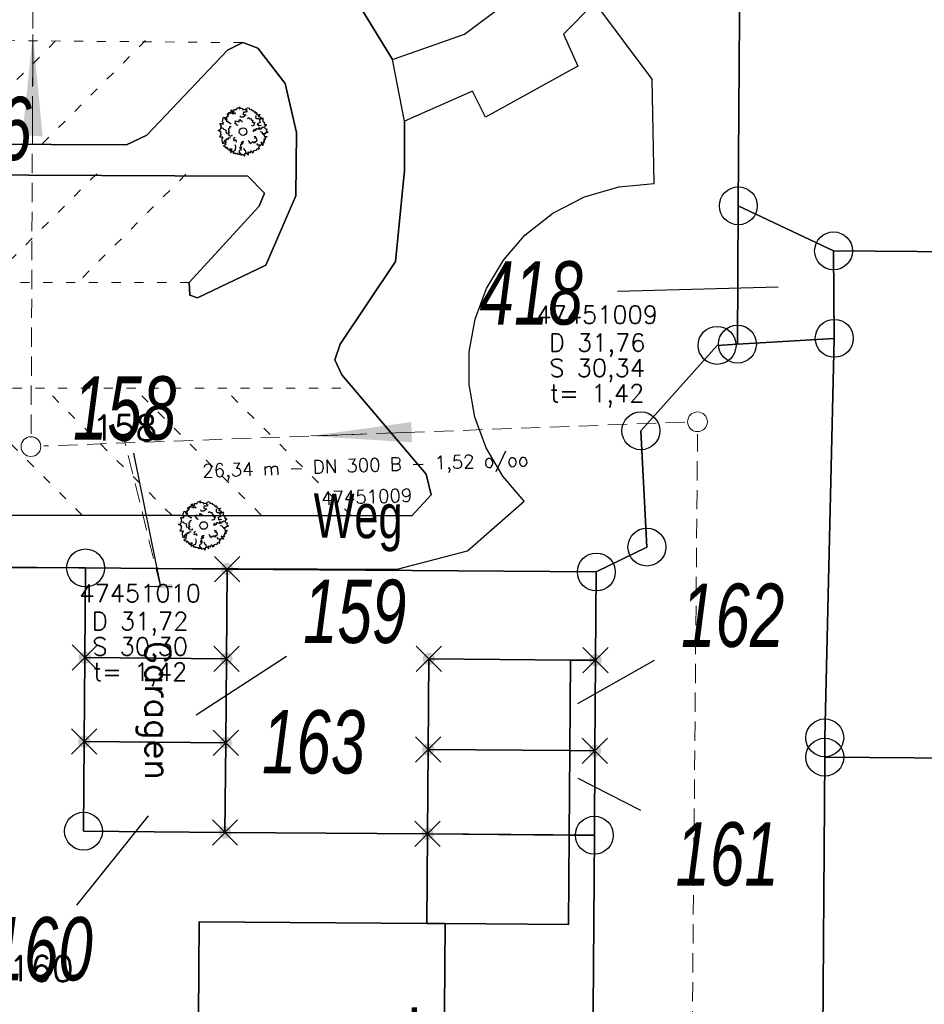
# Model space of a CAD drawing. Header units: metres. Extents: x 339653 to 341672, y 5744753 to 5747397.
# Tile 78 of 256: x 340531 to 340566, y 5745617 to 5745656. Entities that reach past the tile are written whole.
import ezdxf

# ---------------------------------------------------------------- set-up
doc = ezdxf.new("R2010")
doc.units = ezdxf.units.M
doc.header["$LTSCALE"] = 0.03
doc.header["$PDMODE"] = 3
doc.header["$PDSIZE"] = 0.5
doc.linetypes.add('ACAD_ISO03W100', pattern=[30, 12, -18])
doc.linetypes.add('STRICHLINIEX2', pattern=[38.1, 25.4, -12.7])
for name, color, linetype, lineweight in [('B-Baum', 83, 'Continuous', 25), ('B-Gebäude', 15, 'Continuous', 35), ('B-Topografische_Linien', 83, 'ACAD_ISO03W100', 18), ('B-V-Kanal_RW', 131, 'STRICHLINIEX2', 18), ('Flurstücke_Grenzpunkte', 7, 'Continuous', 25), ('Historie', 7, 'Continuous', 25), ('Lagebezeichnungen', 7, 'Continuous', 25), ('Siedlung', 7, 'Continuous', 25), ('Verkehr', 7, 'Continuous', 25)]:
    doc.layers.add(name, color=color, linetype=linetype, lineweight=lineweight)
for name, color, linetype in [('BAEUME__AKTUELLER_DATENSTAND_', 7, 'Continuous'), ('FLURSTUECKSNUMMER', 7, 'Continuous'), ('UMRINGE_FLURSTUECKSABGRENZUNGEN', 7, 'Continuous'), ('UMRINGE_GRUENSTREIFEN', 7, 'Continuous'), ('UMRINGE_PARKSTREIFEN', 7, 'Continuous')]:
    doc.layers.add(name, color=color, linetype=linetype)
doc.styles.add('FLURSTUECKSNUMMER', font='simplex.shx')
doc.styles.add('Flurstücksnummer - K 10 700', font='ariali.ttf', dxfattribs={"width": 0.7})
doc.styles.add('HALTUNGSINFO_TXT_BESCHRIFTUNG', font='simplex.shx')
doc.styles.add('HALTUNGSINFO_TXT_KR_BESCHRIFTUN', font='simplex.shx')
doc.styles.add('Hausnummern NRW', font='arial.ttf', dxfattribs={"width": 0.595})
doc.styles.add('SCHACHTINFO_TXT_BESCHRIFTUNG', font='simplex.shx')
doc.styles.add('SCHACHTINFO_TXT_KR_BESCHRIFTUNG', font='simplex.shx')
doc.styles.add('Sonstiger Text_ Bezeichnung - N 7 380', font='arial.ttf', dxfattribs={"width": 0.7})

# ---------------------------------------------------------------- blocks, each defined once
blk = doc.blocks.new('2C00108')
at = {"layer": 'B-Baum'}
for p, q in [((1.194, 3.495), (1.109, 3.447)), ((2.223, 3.668), (2.162, 3.605)), ((0.685, 2.973), (0.565, 3.039)), ((0.263, 2.233), (0.229, 2.208)), ((3.675, 2.318), (3.626, 2.281)), ((0.63, 1.133), (0.611, 1.164)), ((3.282, 0.821), (3.327, 0.882)), ((1.153, 0.361), (1.153, 0.408)), ((1.735, 0.202), (1.756, 0.237)), ((2.181, 0.231), (2.233, 0.246))]:
    blk.add_line(p, q, dxfattribs=at)
for points in [[(1.396, 3.695), (1.456, 3.674), (1.482, 3.768), (1.718, 3.874), (1.657, 3.774), (1.657, 3.718), (1.819, 3.768), (1.933, 3.736), (1.92, 3.637), (2.108, 3.705), (2.196, 3.718), (2.162, 3.605), (2.283, 3.574), (2.236, 3.449), (2.007, 3.449), (1.947, 3.337), (2.061, 3.262), (2.209, 3.249), (1.974, 3.062), (1.772, 3.062), (1.758, 3.074), (1.745, 3.181)], [(0.685, 2.973), (0.644, 3.073), (0.705, 3.073), (0.705, 3.16), (0.819, 3.16), (0.732, 3.291), (0.732, 3.347), (0.806, 3.329), (0.846, 3.279), (0.846, 3.429), (0.934, 3.447), (0.934, 3.391), (0.981, 3.347), (1.021, 3.51), (0.961, 3.566), (1.082, 3.653), (1.095, 3.529), (1.109, 3.447), (1.082, 3.347), (1.21, 3.322), (1.21, 3.416), (1.324, 3.416), (1.311, 3.31)], [(1.396, 3.695), (1.346, 3.624), (1.233, 3.679), (1.194, 3.495)], [(2.223, 3.668), (2.297, 3.824), (2.438, 3.768), (2.452, 3.668), (2.627, 3.687), (2.64, 3.605), (2.775, 3.587), (2.802, 3.524), (2.802, 3.48), (2.95, 3.499), (2.889, 3.418), (3.051, 3.405), (2.99, 3.349), (3.103, 3.265)], [(2.952, 3.213), (2.939, 3.045), (3.027, 2.957), (3.192, 2.957), (3.239, 2.87), (3.271, 2.709), (3.318, 2.641), (3.075, 2.549), (3.168, 2.476), (3.094, 2.451), (3.2, 2.382), (3.293, 2.441), (3.365, 2.414)], [(3.103, 3.265), (3.299, 3.303), (3.143, 3.113), (3.321, 3.094), (3.321, 3.008), (3.287, 2.974), (3.297, 2.931), (3.393, 2.946), (3.45, 3.018), (3.532, 2.917), (3.479, 2.797), (3.56, 2.696), (3.645, 2.663), (3.609, 2.505), (3.647, 2.5), (3.757, 2.485), (3.762, 2.423), (3.676, 2.361), (3.675, 2.318)], [(0.263, 2.233), (0.188, 2.296), (0.263, 2.352), (0.141, 2.577), (0.289, 2.577), (0.276, 2.558), (0.417, 2.539), (0.363, 2.633), (0.431, 2.633), (0.35, 2.714), (0.363, 2.845), (0.431, 3.064), (0.565, 3.039), (0.565, 2.964), (0.505, 2.952), (0.592, 2.852), (0.653, 2.902), (0.693, 2.883), (0.619, 2.758), (0.754, 2.746), (0.754, 2.658), (0.855, 2.683), (0.915, 2.564), (1.026, 2.56)], [(1.015, 2.321), (0.887, 2.313), (0.892, 2.282), (0.903, 2.214), (0.783, 2.156), (0.805, 2.109), (0.856, 2.048), (0.786, 1.935), (0.856, 1.883), (0.883, 1.888), (0.842, 1.805), (0.771, 1.78), (0.774, 1.68), (0.875, 1.69), (0.859, 1.624), (0.994, 1.59), (1.021, 1.594), (1.103, 1.633), (1.096, 1.676)], [(1.505, 2.466), (1.505, 2.416), (1.404, 2.479), (1.451, 2.504), (1.404, 2.516), (1.29, 2.622), (1.364, 2.666), (1.364, 2.785), (1.653, 2.691), (1.653, 2.872), (1.693, 2.891), (1.754, 2.81), (1.842, 2.81), (1.868, 2.754), (1.868, 2.666)], [(2.312, 2.972), (2.42, 3.041), (2.434, 3.013), (2.465, 2.951), (2.596, 2.975), (2.607, 2.924), (2.601, 2.845), (2.724, 2.795), (2.698, 2.712), (2.674, 2.7), (2.755, 2.657), (2.827, 2.679), (2.884, 2.595), (2.796, 2.544), (2.848, 2.501), (2.759, 2.393), (2.735, 2.381), (2.646, 2.364), (2.626, 2.404)], [(0.244, 1.852), (0.114, 1.977), (0, 2.027), (0.054, 2.046), (0.141, 2.046), (0.229, 2.208), (0.35, 2.233), (0.404, 2.177), (0.39, 2.14), (0.505, 2.09), (0.606, 2.077), (0.592, 1.952), (0.619, 1.852), (0.666, 1.759)], [(0.244, 1.852), (0.165, 1.797), (0.233, 1.734), (0.091, 1.522), (0.239, 1.507), (0.227, 1.527), (0.369, 1.533), (0.307, 1.444), (0.374, 1.438), (0.286, 1.365), (0.287, 1.233), (0.333, 1.009), (0.469, 1.021), (0.476, 1.096), (0.417, 1.114), (0.514, 1.205), (0.569, 1.15), (0.611, 1.164), (0.55, 1.296), (0.685, 1.295), (0.693, 1.383), (0.791, 1.348), (0.863, 1.46), (0.978, 1.454)], [(2.366, 1.238), (2.385, 1.207), (2.385, 1.188), (2.459, 1.157), (2.459, 1.107), (2.419, 1.069), (2.52, 1.057), (2.52, 1.001), (2.748, 1.15), (2.796, 1.05), (2.937, 1.075), (2.863, 1.157), (2.95, 1.188), (3.038, 1.175), (3.051, 1.269), (3.024, 1.275), (3.038, 1.394), (2.849, 1.413), (2.964, 1.463), (2.95, 1.531), (2.897, 1.513), (2.849, 1.544), (2.849, 1.581)], [(2.778, 1.919), (2.778, 2.056), (2.852, 2.125), (2.866, 1.987), (2.987, 2.05), (2.987, 2.175), (3.054, 2.187), (3.229, 2.094), (3.229, 2.25), (3.317, 2.118), (3.431, 2.175), (3.431, 2.231), (3.539, 2.318), (3.626, 2.281), (3.673, 2.187), (3.835, 2.137), (3.774, 2.037), (3.788, 1.975), (3.916, 1.887), (3.788, 1.831), (3.7, 1.837), (3.687, 1.762), (3.485, 1.769), (3.471, 1.856), (3.33, 1.906), (3.29, 1.95)], [(3.485, 1.769), (3.609, 1.694), (3.636, 1.675), (3.623, 1.582), (3.838, 1.544), (3.798, 1.494), (3.636, 1.394), (3.751, 1.363), (3.663, 1.313), (3.596, 1.338), (3.636, 1.195), (3.522, 1.17), (3.576, 1.126), (3.576, 1.038), (3.475, 1.038), (3.34, 1.107), (3.394, 1.007), (3.509, 0.938), (3.535, 0.864), (3.327, 0.882), (3.226, 0.87), (3.125, 0.87), (3.035, 0.995)], [(0.63, 1.133), (0.558, 1.028), (0.541, 0.999), (0.592, 0.92), (0.412, 0.796), (0.47, 0.767), (0.658, 0.744), (0.567, 0.668), (0.668, 0.659), (0.718, 0.71), (0.742, 0.562), (0.856, 0.587), (0.825, 0.525), (0.862, 0.446), (0.953, 0.488), (1.047, 0.606), (1.04, 0.493), (0.965, 0.383), (0.971, 0.304), (1.153, 0.408), (1.25, 0.438), (1.342, 0.48), (1.377, 0.662), (1.391, 0.729), (1.333, 0.888)], [(1.452, 1.119), (1.411, 1.292), (1.256, 1.199), (1.219, 1.224), (1.258, 1.318), (1.213, 1.393), (1.247, 1.445), (1.322, 1.49)], [(2.009, 1.137), (1.872, 1.135), (1.805, 1.059), (1.942, 1.048), (1.882, 0.926), (1.757, 0.924), (1.745, 0.856), (1.842, 0.683), (1.686, 0.68), (1.819, 0.595), (1.764, 0.48), (1.708, 0.479), (1.622, 0.37), (1.661, 0.283), (1.756, 0.237), (1.808, 0.077), (1.907, 0.139), (1.97, 0.126), (2.06, 0), (2.114, 0.129), (2.106, 0.216), (2.181, 0.231), (2.171, 0.433), (2.083, 0.445), (2.031, 0.585), (1.987, 0.625)], [(2.233, 0.246), (2.379, 0.11), (2.348, 0.353), (2.508, 0.275), (2.554, 0.348), (2.544, 0.394), (2.575, 0.425), (2.648, 0.362), (2.659, 0.271), (2.781, 0.313), (2.8, 0.442), (2.923, 0.485), (3.013, 0.467), (3.066, 0.621), (3.101, 0.604), (3.202, 0.558), (3.239, 0.608), (3.199, 0.707), (3.282, 0.821)], [(1.153, 0.361), (1.153, 0.327), (1.207, 0.206), (1.31, 0.283), (1.36, 0.201), (1.518, 0.239), (1.545, 0.146), (1.616, 0.185), (1.698, 0.141), (1.735, 0.202)]]:
    blk.add_lwpolyline(points, dxfattribs=at)
blk.add_circle((1.961, 1.94), 0.3, dxfattribs=at)
blk = doc.blocks.new('CIRCLE')
at = {"layer": 'B-Baum'}
blk.add_blockref('2C00108', (-1.978, -1.95), dxfattribs=at)
blk = doc.blocks.new('Grenzpunkt mit Abmarkung (Marke)')
at = {"lineweight": -2}
blk.add_circle((0, 0), 0.499, dxfattribs=at)
blk = doc.blocks.new('Grenzpunkt. Abmarkung nach Quellenlage nicht zu spezifizieren')
at = {"lineweight": -2}
blk.add_hatch(color=256, dxfattribs=at).paths.add_polyline_path([(0, 0.165, -1), (0, -0.165, -1)], flags=0)
blk.add_point((0, 0), dxfattribs=at)
blk = doc.blocks.new('TRIANGLE')
blk.add_hatch(color=83).paths.add_polyline_path([(-0.149, -0.702), (0, 0.8), (0.151, -0.702)])
at = {"color": 83}
blk.add_line((0.001, 0.796), (0.001, -0.702), dxfattribs=at)
blk = doc.blocks.new('SCHACHT_NEU')
at = {"color": 83, "linetype": 'Continuous'}
blk.add_circle((-0.004, -0.004), 0.312, dxfattribs=at)

msp = doc.modelspace()

# ---------------------------------------------------------------- linework, layer by layer
at = {"layer": 'B-Gebäude'}
for points in [[(340533.173, 5745631.123), (340533.201, 5745634.664), (340538.787, 5745634.62), (340538.76, 5745631.079)], [(340533.147, 5745627.81), (340533.173, 5745631.123), (340538.76, 5745631.079), (340538.734, 5745627.766)], [(340546.73, 5745627.497), (340546.759, 5745631.07), (340552.345, 5745631.028), (340552.319, 5745627.456)], [(340533.12, 5745624.27), (340533.147, 5745627.81), (340538.734, 5745627.766), (340538.706, 5745624.226)], [(340546.703, 5745624.164), (340546.73, 5745627.497), (340552.319, 5745627.456), (340552.294, 5745624.12)], [(340546.675, 5745620.626), (340546.703, 5745624.164), (340552.294, 5745624.12), (340552.268, 5745620.587), (340547.397, 5745620.621)], [(340537.362, 5745612.179), (340537.388, 5745616.928), (340537.654, 5745616.927), (340537.682, 5745620.691), (340546.675, 5745620.626), (340547.397, 5745620.621), (340547.34, 5745612.114), (340537.621, 5745612.178)]]:
    msp.add_lwpolyline(points, close=True, dxfattribs=at)
for points in [[(340533.173, 5745631.123, 0), (340538.76, 5745631.079, 0), (340538.787, 5745634.62, 0), (340533.201, 5745634.664, 0), (340533.173, 5745631.123, 0)], [(340533.173, 5745631.123, 0), (340538.76, 5745631.079, 0), (340538.787, 5745634.62, 0), (340533.201, 5745634.664, 0), (340533.173, 5745631.123, 0)], [(340533.173, 5745631.123, 0), (340538.76, 5745631.079, 0), (340538.787, 5745634.62, 0), (340533.201, 5745634.664, 0), (340533.173, 5745631.123, 0)], [(340533.147, 5745627.81, 0), (340538.734, 5745627.766, 0), (340538.76, 5745631.079, 0), (340533.173, 5745631.123, 0), (340533.147, 5745627.81, 0)], [(340533.147, 5745627.81, 0), (340538.734, 5745627.766, 0), (340538.76, 5745631.079, 0), (340533.173, 5745631.123, 0), (340533.147, 5745627.81, 0)], [(340533.147, 5745627.81, 0), (340538.734, 5745627.766, 0), (340538.76, 5745631.079, 0), (340533.173, 5745631.123, 0), (340533.147, 5745627.81, 0)], [(340533.12, 5745624.27, 0), (340538.706, 5745624.226, 0), (340538.734, 5745627.766, 0), (340533.147, 5745627.81, 0), (340533.12, 5745624.27, 0)], [(340533.12, 5745624.27, 0), (340538.706, 5745624.226, 0), (340538.734, 5745627.766, 0), (340533.147, 5745627.81, 0), (340533.12, 5745624.27, 0)], [(340533.12, 5745624.27, 0), (340538.706, 5745624.226, 0), (340538.734, 5745627.766, 0), (340533.147, 5745627.81, 0), (340533.12, 5745624.27, 0)], [(340537.621, 5745612.178, 0), (340547.34, 5745612.114, 0), (340547.397, 5745620.621, 0), (340546.675, 5745620.626, 0), (340537.682, 5745620.691, 0), (340537.654, 5745616.927, 0), (340537.388, 5745616.928, 0), (340537.362, 5745612.179, 0), (340537.621, 5745612.178, 0)], [(340537.621, 5745612.178, 0), (340547.34, 5745612.114, 0), (340547.397, 5745620.621, 0), (340546.675, 5745620.626, 0), (340537.682, 5745620.691, 0), (340537.654, 5745616.927, 0), (340537.388, 5745616.928, 0), (340537.362, 5745612.179, 0), (340537.621, 5745612.178, 0)]]:
    msp.add_polyline3d(points, dxfattribs=at)
at = {"layer": 'B-Topografische_Linien'}
for p, q in [((340532.018, 5745655.472), (340527.945, 5745651.398)), ((340535.571, 5745655.489), (340531.464, 5745651.382)), ((340533.64, 5745650.224), (340529.346, 5745645.93)), ((340537.159, 5745650.208), (340532.881, 5745645.93)), ((340537.291, 5745645.93), (340511.314, 5745645.93)), ((340533.061, 5745636.751), (340528.046, 5745641.766)), ((340536.602, 5745636.746), (340531.581, 5745641.766)), ((340540.132, 5745636.751), (340535.117, 5745641.766)), ((340543.673, 5745636.746), (340538.653, 5745641.766))]:
    msp.add_line(p, q, dxfattribs=at)
for points in [[(340539.407, 5745655.402), (340513.477, 5745655.629)], [(340513.22, 5745641.766), (340543.76, 5745641.766)]]:
    msp.add_lwpolyline(points, dxfattribs=at)
at = {"layer": 'B-V-Kanal_RW', "color": 83}
for points in [[(340531.049, 5745639.961, 0), (340531.171, 5745667.232, 0)], [(340531.049, 5745639.961, 0), (340531.171, 5745667.232, 0)], [(340531.049, 5745639.961, 0), (340531.171, 5745667.232, 0)], [(340531.049, 5745639.961, 0), (340531.171, 5745667.232, 0)], [(340556.867, 5745640.421, 0), (340531.547, 5745639.48, 0)], [(340556.867, 5745640.421, 0), (340531.547, 5745639.48, 0)], [(340556.867, 5745640.421, 0), (340531.547, 5745639.48, 0)], [(340556.867, 5745640.421, 0), (340531.547, 5745639.48, 0)], [(340556.86, 5745582.117, 0), (340557.363, 5745639.94, 0)], [(340556.86, 5745582.117, 0), (340557.363, 5745639.94, 0)], [(340556.86, 5745582.117, 0), (340557.363, 5745639.94, 0)], [(340556.86, 5745582.117, 0), (340557.363, 5745639.94, 0)], [(340536.155, 5745633.929, 0), (340534.743, 5745639.695, 0)]]:
    msp.add_polyline3d(points, dxfattribs=at)
at = {"layer": 'Flurstücke_Grenzpunkte', "color": 83}
for p, q in [((340554.209, 5745645.594), (340560.549, 5745645.76)), ((340535.095, 5745639.195), (340536.155, 5745633.929)), ((340541.131, 5745631.165), (340537.569, 5745628.854)), ((340555.656, 5745631.011), (340552.621, 5745629.296)), ((340555.123, 5745625.09), (340552.653, 5745626.357)), ((340532.851, 5745621.345), (340535.687, 5745624.878))]:
    msp.add_line(p, q, dxfattribs=at)
for points in [[(340501.408, 5745634.914), (340501.103, 5745666.554), (340542.187, 5745666.283), (340542, 5745659.006), (340551.15, 5745658.688), (340551.321, 5745666.223), (340559.086, 5745666.172), (340559.047, 5745660.15), (340558.974, 5745648.959), (340558.939, 5745643.5), (340558.135, 5745643.451), (340555.128, 5745640.079), (340555.366, 5745635.488), (340553.367, 5745634.505), (340538.787, 5745634.62), (340533.201, 5745634.664), (340527.418, 5745634.709)], [(340559.047, 5745660.15), (340565.076, 5745666.133), (340592.648, 5745665.953), (340592.514, 5745646.951), (340562.736, 5745647.181), (340558.974, 5745648.959)], [(340558.939, 5745643.5), (340558.974, 5745648.959), (340562.736, 5745647.181), (340562.764, 5745643.729)], [(340592.364, 5745626.973), (340562.388, 5745627.194), (340562.387, 5745627.958), (340562.764, 5745643.729), (340562.736, 5745647.181), (340592.514, 5745646.951), (340592.474, 5745641.456)], [(340537.362, 5745612.179), (340527.235, 5745612.246), (340527.418, 5745634.709), (340533.201, 5745634.664), (340533.173, 5745631.123), (340533.147, 5745627.81), (340533.12, 5745624.27), (340538.706, 5745624.226), (340546.703, 5745624.164), (340552.294, 5745624.12), (340553.29, 5745624.112), (340553.201, 5745612.075), (340547.34, 5745612.114), (340537.621, 5745612.178)], [(340538.76, 5745631.079), (340533.173, 5745631.123), (340533.201, 5745634.664), (340538.787, 5745634.62)], [(340546.703, 5745624.164), (340538.706, 5745624.226), (340538.734, 5745627.766), (340538.76, 5745631.079), (340538.787, 5745634.62), (340553.367, 5745634.505), (340553.341, 5745631.021), (340552.345, 5745631.028), (340546.759, 5745631.07), (340546.73, 5745627.497)], [(340538.734, 5745627.766), (340533.147, 5745627.81), (340533.173, 5745631.123), (340538.76, 5745631.079)], [(340546.73, 5745627.497), (340546.759, 5745631.07), (340552.345, 5745631.028), (340553.341, 5745631.021), (340553.315, 5745627.449), (340552.319, 5745627.456)], [(340538.706, 5745624.226), (340533.12, 5745624.27), (340533.147, 5745627.81), (340538.734, 5745627.766)], [(340552.294, 5745624.12), (340546.703, 5745624.164), (340546.73, 5745627.497), (340552.319, 5745627.456), (340553.315, 5745627.449), (340553.29, 5745624.112)], [(340582.7, 5745607.057), (340562.25, 5745607.202), (340562.388, 5745627.194), (340592.364, 5745626.973), (340592.363, 5745626.903), (340592.326, 5745621.968), (340592.298, 5745618.281), (340592.214, 5745607.06), (340592.213, 5745606.99)]]:
    msp.add_lwpolyline(points, close=True, dxfattribs=at)
msp.add_lwpolyline([(340553.201, 5745612.075), (340553.29, 5745624.112), (340553.315, 5745627.449), (340553.341, 5745631.021), (340553.367, 5745634.505), (340555.366, 5745635.488), (340555.128, 5745640.079), (340558.135, 5745643.451), (340558.939, 5745643.5), (340562.764, 5745643.729), (340562.387, 5745627.958), (340562.388, 5745627.194), (340562.25, 5745607.202)], dxfattribs=at)
at = {"layer": 'Historie', "color": 83}
msp.add_lwpolyline([(340558.939, 5745643.5), (340559.086, 5745666.172), (340592.648, 5745665.953), (340592.514, 5745646.951), (340562.736, 5745647.181), (340562.764, 5745643.729)], close=True, dxfattribs=at)
at = {"layer": 'Siedlung', "color": 83}
for points in [[(340567.561, 5745566.75), (340563.593, 5745568.671), (340562.013, 5745572.816), (340562.112, 5745587.214), (340562.25, 5745607.202), (340562.388, 5745627.194), (340562.387, 5745627.958), (340562.764, 5745643.729), (340562.736, 5745647.181), (340558.974, 5745648.959), (340559.047, 5745660.15), (340565.076, 5745666.133), (340592.648, 5745665.953)], [(340527.235, 5745612.246), (340527.418, 5745634.709), (340533.201, 5745634.664), (340533.173, 5745631.123), (340533.147, 5745627.81), (340533.12, 5745624.27), (340538.706, 5745624.226), (340546.703, 5745624.164), (340552.294, 5745624.12), (340553.29, 5745624.112), (340553.201, 5745612.075)]]:
    msp.add_lwpolyline(points, dxfattribs=at)
msp.add_lwpolyline([(340533.201, 5745634.664), (340538.787, 5745634.62), (340553.367, 5745634.505), (340553.341, 5745631.021), (340553.315, 5745627.449), (340553.29, 5745624.112), (340552.294, 5745624.12), (340546.703, 5745624.164), (340538.706, 5745624.226), (340533.12, 5745624.27), (340533.147, 5745627.81), (340533.173, 5745631.123)], close=True, dxfattribs=at)
at = {"layer": 'UMRINGE_FLURSTUECKSABGRENZUNGEN', "color": 83}
for points in [[(340501.408, 5745634.914, 0), (340527.418, 5745634.709, 0), (340533.201, 5745634.664, 0), (340538.787, 5745634.62, 0), (340553.367, 5745634.505, 0), (340555.366, 5745635.488, 0), (340555.128, 5745640.079, 0), (340558.135, 5745643.451, 0), (340558.939, 5745643.5, 0), (340558.974, 5745648.959, 0), (340559.047, 5745660.15, 0), (340559.086, 5745666.172, 0), (340551.321, 5745666.223, 0), (340551.15, 5745658.688, 0), (340542, 5745659.006, 0), (340542.187, 5745666.283, 0), (340501.103, 5745666.554, 0), (340501.408, 5745634.914, 0)], [(340562.25, 5745607.202, 0), (340562.388, 5745627.194, 0), (340562.387, 5745627.958, 0), (340562.764, 5745643.729, 0), (340562.736, 5745647.181, 0), (340558.974, 5745648.959, 0), (340558.939, 5745643.5, 0), (340558.135, 5745643.451, 0), (340555.128, 5745640.079, 0), (340555.366, 5745635.488, 0), (340553.367, 5745634.505, 0), (340553.341, 5745631.021, 0), (340553.315, 5745627.449, 0), (340553.29, 5745624.112, 0), (340553.201, 5745612.075, 0)], [(340562.25, 5745607.202, 0), (340562.388, 5745627.194, 0), (340562.387, 5745627.958, 0), (340562.764, 5745643.729, 0), (340562.736, 5745647.181, 0), (340558.974, 5745648.959, 0), (340558.939, 5745643.5, 0), (340558.135, 5745643.451, 0), (340555.128, 5745640.079, 0), (340555.366, 5745635.488, 0), (340553.367, 5745634.505, 0), (340553.341, 5745631.021, 0), (340553.315, 5745627.449, 0), (340553.29, 5745624.112, 0), (340553.201, 5745612.075, 0)], [(340527.235, 5745612.246, 0), (340553.201, 5745612.075, 0), (340553.29, 5745624.112, 0), (340546.703, 5745624.164, 0), (340538.706, 5745624.226, 0), (340533.12, 5745624.27, 0), (340533.147, 5745627.81, 0), (340533.173, 5745631.123, 0), (340533.201, 5745634.664, 0), (340527.418, 5745634.709, 0), (340527.235, 5745612.246, 0)], [(340538.706, 5745624.226, 0), (340546.703, 5745624.164, 0), (340546.73, 5745627.497, 0), (340546.759, 5745631.07, 0), (340553.341, 5745631.021, 0), (340553.367, 5745634.505, 0), (340538.787, 5745634.62, 0), (340538.76, 5745631.079, 0), (340538.734, 5745627.766, 0), (340538.706, 5745624.226, 0)]]:
    msp.add_polyline3d(points, dxfattribs=at)
at = {"layer": 'UMRINGE_FLURSTUECKSABGRENZUNGEN', "color": 18}
for points in [[(340501.408, 5745634.914, 0), (340527.418, 5745634.709, 0), (340533.201, 5745634.664, 0), (340538.787, 5745634.62, 0), (340553.367, 5745634.505, 0), (340555.366, 5745635.488, 0), (340555.128, 5745640.079, 0), (340558.135, 5745643.451, 0), (340558.939, 5745643.5, 0), (340558.974, 5745648.959, 0), (340559.047, 5745660.15, 0), (340559.086, 5745666.172, 0), (340551.321, 5745666.223, 0), (340551.15, 5745658.688, 0), (340542, 5745659.006, 0), (340542.187, 5745666.283, 0), (340501.103, 5745666.554, 0), (340501.408, 5745634.914, 0)], [(340565.076, 5745666.133, 0), (340559.047, 5745660.15, 0), (340558.974, 5745648.959, 0), (340562.736, 5745647.181, 0), (340592.514, 5745646.951, 0), (340592.648, 5745665.953, 0), (340565.076, 5745666.133, 0)]]:
    msp.add_polyline3d(points, dxfattribs=at)
at = {"layer": 'UMRINGE_GRUENSTREIFEN', "color": 83}
for points in [[(340543.469, 5745657.777, 0), (340545.324, 5745654.738, 0), (340548.167, 5745655.742, 0), (340551.453, 5745658.209, 0)], [(340543.469, 5745657.777, 0), (340545.324, 5745654.738, 0), (340548.167, 5745655.742, 0), (340551.453, 5745658.209, 0)], [(340501.503, 5745634.801, 0), (340545.506, 5745634.622, 0), (340548.278, 5745635.339, 0), (340550.521, 5745637.298, 0), (340549.675, 5745638.284, 0), (340549.017, 5745639.404, 0), (340548.568, 5745640.623, 0), (340548.341, 5745641.903, 0), (340548.345, 5745643.202, 0), (340548.578, 5745644.48, 0), (340549.034, 5745645.697, 0), (340549.698, 5745646.815, 0), (340550.549, 5745647.797, 0), (340551.653, 5745648.671, 0), (340552.904, 5745649.317, 0), (340554.256, 5745649.711, 0), (340555.657, 5745649.839, 0), (340555.579, 5745653.966, 0), (340553.303, 5745656.992, 0), (340552.07, 5745655.742, 0), (340552.638, 5745654.477, 0), (340548.991, 5745652.455, 0), (340548.484, 5745653.487, 0), (340545.792, 5745652.297, 0), (340545.792, 5745650.355, 0), (340545.432, 5745646.766, 0), (340543.254, 5745643.493, 0), (340543.038, 5745642.881, 0), (340543.314, 5745642.289, 0), (340546.653, 5745638.368, 0), (340546.849, 5745637.55, 0)], [(340516.515, 5745650.239, 0), (340539.607, 5745650.129, 0), (340540.26, 5745649.461, 0), (340540.059, 5745648.949, 0), (340537.291, 5745645.93, 0), (340537.321, 5745645.439, 0), (340537.616, 5745645.326, 0), (340540.322, 5745646.616, 0), (340541.507, 5745649.36, 0), (340541.531, 5745651.861, 0), (340541.081, 5745653.792, 0), (340540.008, 5745655.187, 0), (340539.407, 5745655.402, 0), (340538.804, 5745655.107, 0), (340535.622, 5745651.754, 0), (340534.815, 5745651.367, 0), (340511.033, 5745651.475, 0)], [(340546.849, 5745637.55, 0), (340546.084, 5745636.72, 0), (340518.796, 5745636.762, 0)]]:
    msp.add_polyline3d(points, dxfattribs=at)
at = {"layer": 'UMRINGE_PARKSTREIFEN', "color": 83}
for points in [[(340518.796, 5745636.762, 0), (340546.084, 5745636.72, 0), (340546.849, 5745637.55, 0), (340546.653, 5745638.368, 0), (340543.314, 5745642.289, 0), (340543.038, 5745642.881, 0), (340543.254, 5745643.493, 0), (340545.432, 5745646.766, 0), (340545.792, 5745650.355, 0), (340545.792, 5745652.297, 0), (340545.324, 5745654.738, 0), (340543.469, 5745657.777, 0)], [(340518.796, 5745636.762, 0), (340546.084, 5745636.72, 0), (340546.849, 5745637.55, 0), (340546.653, 5745638.368, 0), (340543.314, 5745642.289, 0), (340543.038, 5745642.881, 0), (340543.254, 5745643.493, 0), (340545.432, 5745646.766, 0), (340545.792, 5745650.355, 0), (340545.792, 5745652.297, 0), (340545.324, 5745654.738, 0), (340543.469, 5745657.777, 0)], [(340511.033, 5745651.475, 0), (340534.815, 5745651.367, 0), (340535.622, 5745651.754, 0), (340538.804, 5745655.107, 0), (340539.407, 5745655.402, 0), (340540.008, 5745655.187, 0), (340541.081, 5745653.792, 0), (340541.531, 5745651.861, 0), (340541.507, 5745649.36, 0), (340540.322, 5745646.616, 0), (340537.616, 5745645.326, 0), (340537.321, 5745645.439, 0), (340537.291, 5745645.93, 0), (340540.059, 5745648.949, 0), (340540.26, 5745649.461, 0), (340539.607, 5745650.129, 0), (340516.515, 5745650.239, 0)], [(340511.033, 5745651.475, 0), (340534.815, 5745651.367, 0), (340535.622, 5745651.754, 0), (340538.804, 5745655.107, 0), (340539.407, 5745655.402, 0), (340540.008, 5745655.187, 0), (340541.081, 5745653.792, 0), (340541.531, 5745651.861, 0), (340541.507, 5745649.36, 0), (340540.322, 5745646.616, 0), (340537.616, 5745645.326, 0), (340537.321, 5745645.439, 0), (340537.291, 5745645.93, 0), (340540.059, 5745648.949, 0), (340540.26, 5745649.461, 0), (340539.607, 5745650.129, 0), (340516.515, 5745650.239, 0)]]:
    msp.add_polyline3d(points, dxfattribs=at)
at = {"layer": 'Verkehr', "color": 83}
msp.add_lwpolyline([(340501.408, 5745634.914), (340501.103, 5745666.554), (340542.187, 5745666.283), (340542, 5745659.006), (340551.15, 5745658.688), (340551.321, 5745666.223), (340559.086, 5745666.172), (340559.047, 5745660.15), (340558.974, 5745648.959), (340558.939, 5745643.5), (340558.135, 5745643.451), (340555.128, 5745640.079), (340555.366, 5745635.488), (340553.367, 5745634.505), (340538.787, 5745634.62), (340533.201, 5745634.664), (340527.418, 5745634.709)], close=True, dxfattribs=at)
msp.add_lwpolyline([(340553.201, 5745612.075), (340553.29, 5745624.112), (340553.315, 5745627.449), (340553.341, 5745631.021), (340553.367, 5745634.505), (340555.366, 5745635.488), (340555.128, 5745640.079), (340558.135, 5745643.451), (340558.939, 5745643.5), (340558.974, 5745648.959), (340562.736, 5745647.181), (340562.764, 5745643.729), (340562.387, 5745627.958), (340562.388, 5745627.194), (340562.25, 5745607.202)], dxfattribs=at)

# ---------------------------------------------------------------- block references
at = {"layer": 'B-V-Kanal_RW', "color": 83}
for p, xscale, yscale, zscale, rotation in [((340531.11, 5745653.596), 2.666666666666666, 2.666666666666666, 2.666666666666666, 359.7446421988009), ((340531.11, 5745653.596), 2.666666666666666, 2.666666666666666, 2.666666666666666, 359.7446421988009), ((340544.207, 5745639.951), 2.666666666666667, 2.666666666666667, 2.666666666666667, 92.1301945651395), ((340544.207, 5745639.951), 2.666666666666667, 2.666666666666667, 2.666666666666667, 92.1301945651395), ((340536.155, 5745633.929), 0.6666666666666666, 0.6666666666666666, 0.6666666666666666, 90)]:
    msp.add_blockref('TRIANGLE', p, dxfattribs=dict(at, xscale=xscale, yscale=yscale, zscale=zscale, rotation=rotation))
at = {"layer": 'B-V-Kanal_RW', "color": 83, "xscale": 1.25, "yscale": 1.25, "zscale": 1.25}
for p in [(340557.367, 5745640.44), (340557.367, 5745640.44), (340531.047, 5745639.461), (340531.047, 5745639.461)]:
    msp.add_blockref('SCHACHT_NEU', p, dxfattribs=at)
at = {"layer": 'BAEUME__AKTUELLER_DATENSTAND_', "xscale": 0.5027541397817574, "yscale": 0.5027541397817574, "zscale": 0.5027541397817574}
for p in [(340539.431, 5745651.898), (340537.87, 5745636.345)]:
    msp.add_blockref('CIRCLE', p, dxfattribs=at)
at = {"layer": 'Flurstücke_Grenzpunkte', "color": 83, "xscale": 1.5, "yscale": 1.5, "zscale": 1.5}
for name, p in [('Grenzpunkt mit Abmarkung (Marke)', (340558.974, 5745648.959)), ('Grenzpunkt mit Abmarkung (Marke)', (340562.736, 5745647.181)), ('Grenzpunkt mit Abmarkung (Marke)', (340562.764, 5745643.729)), ('Grenzpunkt mit Abmarkung (Marke)', (340558.135, 5745643.451)), ('Grenzpunkt mit Abmarkung (Marke)', (340558.939, 5745643.5)), ('Grenzpunkt mit Abmarkung (Marke)', (340555.128, 5745640.079)), ('Grenzpunkt mit Abmarkung (Marke)', (340555.366, 5745635.488)), ('Grenzpunkt mit Abmarkung (Marke)', (340533.201, 5745634.664)), ('Grenzpunkt. Abmarkung nach Quellenlage nicht zu spezifizieren', (340538.787, 5745634.62)), ('Grenzpunkt mit Abmarkung (Marke)', (340553.367, 5745634.505)), ('Grenzpunkt. Abmarkung nach Quellenlage nicht zu spezifizieren', (340533.173, 5745631.123)), ('Grenzpunkt. Abmarkung nach Quellenlage nicht zu spezifizieren', (340538.76, 5745631.079)), ('Grenzpunkt. Abmarkung nach Quellenlage nicht zu spezifizieren', (340546.759, 5745631.07)), ('Grenzpunkt. Abmarkung nach Quellenlage nicht zu spezifizieren', (340553.341, 5745631.021)), ('Grenzpunkt mit Abmarkung (Marke)', (340562.387, 5745627.958)), ('Grenzpunkt. Abmarkung nach Quellenlage nicht zu spezifizieren', (340533.147, 5745627.81)), ('Grenzpunkt. Abmarkung nach Quellenlage nicht zu spezifizieren', (340538.734, 5745627.766)), ('Grenzpunkt. Abmarkung nach Quellenlage nicht zu spezifizieren', (340546.73, 5745627.497)), ('Grenzpunkt. Abmarkung nach Quellenlage nicht zu spezifizieren', (340553.315, 5745627.449)), ('Grenzpunkt mit Abmarkung (Marke)', (340562.388, 5745627.194)), ('Grenzpunkt mit Abmarkung (Marke)', (340533.12, 5745624.27)), ('Grenzpunkt. Abmarkung nach Quellenlage nicht zu spezifizieren', (340538.706, 5745624.226)), ('Grenzpunkt. Abmarkung nach Quellenlage nicht zu spezifizieren', (340546.703, 5745624.164)), ('Grenzpunkt mit Abmarkung (Marke)', (340553.29, 5745624.112))]:
    msp.add_blockref(name, p, dxfattribs=at)

# ---------------------------------------------------------------- texts
at = {"layer": 'B-V-Kanal_RW', "color": 83, "char_height": 0.7, "attachment_point": 5}
for s, insert, style in [('47451009', (340553.403, 5745644.663), 'SCHACHTINFO_TXT_KR_BESCHRIFTUNG'), ('47451009', (340553.403, 5745644.663), 'SCHACHTINFO_TXT_BESCHRIFTUNG'), ('D 31,76', (340553.403, 5745643.455), 'SCHACHTINFO_TXT_KR_BESCHRIFTUNG'), ('D 31,76', (340553.403, 5745643.455), 'SCHACHTINFO_TXT_BESCHRIFTUNG'), ('S 30,34', (340553.403, 5745642.455), 'SCHACHTINFO_TXT_KR_BESCHRIFTUNG'), ('S 30,34', (340553.403, 5745642.455), 'SCHACHTINFO_TXT_BESCHRIFTUNG'), ('t= 1,42', (340553.403, 5745641.455), 'SCHACHTINFO_TXT_KR_BESCHRIFTUNG'), ('t= 1,42', (340553.403, 5745641.455), 'SCHACHTINFO_TXT_BESCHRIFTUNG'), ('47451010', (340535.356, 5745633.665), 'SCHACHTINFO_TXT_KR_BESCHRIFTUNG'), ('47451010', (340535.356, 5745633.665), 'SCHACHTINFO_TXT_BESCHRIFTUNG'), ('D 31,72', (340535.356, 5745632.456), 'SCHACHTINFO_TXT_KR_BESCHRIFTUNG'), ('D 31,72', (340535.356, 5745632.456), 'SCHACHTINFO_TXT_BESCHRIFTUNG'), ('S 30,30', (340535.356, 5745631.456), 'SCHACHTINFO_TXT_KR_BESCHRIFTUNG'), ('S 30,30', (340535.356, 5745631.456), 'SCHACHTINFO_TXT_BESCHRIFTUNG'), ('t= 1,42', (340535.356, 5745630.456), 'SCHACHTINFO_TXT_KR_BESCHRIFTUNG'), ('t= 1,42', (340535.356, 5745630.456), 'SCHACHTINFO_TXT_BESCHRIFTUNG')]:
    msp.add_mtext(s, dxfattribs=dict(at, insert=insert, style=style))
at = {"layer": 'B-V-Kanal_RW', "color": 83, "char_height": 0.525, "attachment_point": 5, "rotation": 2}
for s, insert, style in [('26,34 m - DN 300 B - 1,52 o/oo', (340544.255, 5745638.635), 'HALTUNGSINFO_TXT_KR_BESCHRIFTUN'), ('26,34 m - DN 300 B - 1,52 o/oo', (340544.255, 5745638.635), 'HALTUNGSINFO_TXT_BESCHRIFTUNG'), ('47451009', (340544.299, 5745637.477), 'HALTUNGSINFO_TXT_KR_BESCHRIFTUN'), ('47451009', (340544.299, 5745637.477), 'HALTUNGSINFO_TXT_BESCHRIFTUNG')]:
    msp.add_mtext(s, dxfattribs=dict(at, insert=insert, style=style))
at = {"layer": 'FLURSTUECKSNUMMER', "color": 83, "char_height": 1, "attachment_point": 8, "style": 'FLURSTUECKSNUMMER'}
for s, insert in [('158', (340534.743, 5745639.695)), ('160', (340531.446, 5745618.345))]:
    msp.add_mtext(s, dxfattribs=dict(at, insert=insert))
at = {"layer": 'FLURSTUECKSNUMMER', "color": 83, "insert": (340535.219, 5745629.034), "char_height": 1, "attachment_point": 8, "rotation": 270, "style": 'FLURSTUECKSNUMMER'}
msp.add_mtext('Garagen', dxfattribs=at)
at = {"layer": 'Flurstücke_Grenzpunkte', "color": 83, "char_height": 2.5, "line_spacing_factor": 0.69, "style": 'Flurstücksnummer - K 10 700'}
for s, insert, attachment_point in [('296', (340529.035, 5745650.729), 8), ('418', (340550.799, 5745645.504), 5), ('158', (340534.743, 5745639.695), 8), ('159', (340543.829, 5745631.665), 8), ('162', (340558.752, 5745631.511), 8), ('163', (340542.203, 5745626.514), 8), ('161', (340558.533, 5745622.091), 8), ('160', (340531.446, 5745618.345), 8)]:
    msp.add_mtext(s, dxfattribs=dict(at, insert=insert, attachment_point=attachment_point))
at = {"layer": 'Lagebezeichnungen', "color": 83, "insert": (340544.382, 5745616.54), "char_height": 1.9, "attachment_point": 8, "rotation": 269.442, "line_spacing_factor": 0.69, "style": 'Hausnummern NRW'}
msp.add_mtext('74', dxfattribs=at)
at = {"layer": 'Verkehr', "color": 83, "insert": (340543.949, 5745635.316), "char_height": 1.75, "attachment_point": 8, "rotation": 359.55, "line_spacing_factor": 0.69, "style": 'Sonstiger Text_ Bezeichnung - N 7 380'}
msp.add_mtext('Weg', dxfattribs=at)

doc.saveas('drawing.dxf')
